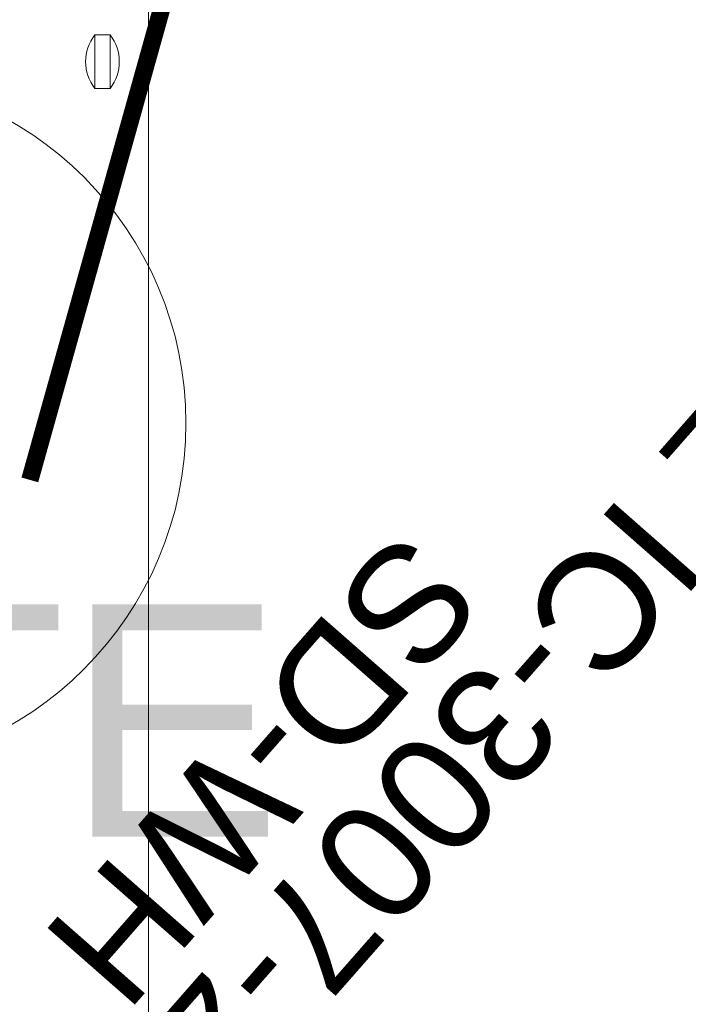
# Model space of a CAD drawing. Header units: millimetres. Extents: x 747415 to 1601423, y -236173 to 551995.
# Tile 184 of 256: x 1085897 to 1091656, y 4197 to 12675. Entities that reach past the tile are written whole.
import ezdxf
from ezdxf.enums import TextEntityAlignment as Align
from ezdxf.lldxf.tags import DXFTag

# ---------------------------------------------------------------- set-up
doc = ezdxf.new("R2010")
doc.units = ezdxf.units.MM
doc.header["$LTSCALE"] = 100
doc.header["$MEASUREMENT"] = 0
for name, color, linetype, lineweight in [('T--L9042_BOMEN', 84, 'CONTINUOUS', 0), ('T--L9064_ICT', 170, 'ICT_LEIDING', 0), ('T--L9071_TERREINMEUBILAIR_Bank', 250, 'CONTINUOUS', 0), ('T--L9072_BEWEGWIJZERING_Route_Dex_gebouw_vm', 240, 'CONTINUOUS', 0)]:
    doc.layers.add(name, color=color, linetype=linetype, lineweight=lineweight)
doc.layers.add('T--L9064_Glasvezel', color=54, linetype='CONTINUOUS')
doc.styles.get("Standard").update_dxf_attribs({"font": 'arial.ttf'})
doc.styles.add('vddonk Arial', font='arial.ttf')
tags = doc.linetypes.add('ICT_LEIDING', pattern='A,12.7,-5.08,["ICT",Standard,S=2.54,R=0,X=-2.54,Y=-1.27],-7.62', length=25.4).pattern_tags.tags
tags[6] = DXFTag(74, 10)
doc.dimstyles.new('Gebr vd Donk', dxfattribs={"dimtxt": 1.5, "dimasz": 1.5, "dimexe": 0, "dimexo": 0, "dimgap": 0.3, "dimtad": 1, "dimdec": 1, "dimzin": 0, "dimdsep": 46, "dimtxsty": 'vddonk Arial', "dimcen": 0.1, "dimclrd": 6, "dimclre": 6, "dimclrt": 6, "dimadec": 0, "dimazin": 0, "dimtfac": 1, "dimtdec": 1, "dimtmove": 0, "dimatfit": 0, "dimfxl": 1, "dimtolj": 1, "dimtzin": 0, "dimlwd": 18, "dimlwe": 18, "dimarcsym": 0})

# ---------------------------------------------------------------- blocks, each defined once
blk = doc.blocks.new('boom nieuw')
at = {"layer": 'T--L9042_BOMEN'}
for centre, radius in [((-2.842170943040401e-14, 8.575259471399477e-07), 0.4287631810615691), ((0, 0), 0.025)]:
    blk.add_circle(centre, radius, dxfattribs=at)
blk = doc.blocks.new('Afvalbak')
at = {"layer": 'T--L9071_TERREINMEUBILAIR_Bank', "linetype": 'Continuous'}
blk.add_lwpolyline([(-65, 0), (65, 0), (65, -460), (-65, -460)], close=True, dxfattribs=at)
for centre, start, end in [((225.625, -230), 141.6419839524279, 218.3580160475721), ((-225.625, -230), 321.6419839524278, 38.35801604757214)]:
    blk.add_arc(centre, 370.625, start, end, dxfattribs=at)

msp = doc.modelspace()

# ---------------------------------------------------------------- linework, layer by layer
at = {"layer": 'T--L9064_ICT', "color": 1, "lineweight": 0}
msp.add_line((1087005.817259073, -6035.529550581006), (1087005.817259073, 30457.3975695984), dxfattribs=at)
at = {"layer": 'T--L9072_BEWEGWIJZERING_Route_Dex_gebouw_vm', "color": 1, "const_width": 150}
msp.add_lwpolyline([(1085984.220457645, 8712.750354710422), (1088782.899196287, 18717.61688265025)], dxfattribs=at)

# ---------------------------------------------------------------- block references
at = {"layer": 'T--L9042_BOMEN', "xscale": 6982.635217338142, "yscale": 6982.635217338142, "zscale": 6982.635217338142, "rotation": 226.390364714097}
for p in [(1084299.82577477, 16184.11391536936), (1084334.827789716, 9201.673976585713)]:
    msp.add_blockref('boom nieuw', p, dxfattribs=at)
at = {"layer": 'T--L9071_TERREINMEUBILAIR_Bank'}
msp.add_blockref('Afvalbak', (1086609.918766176, 12543.98387563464), dxfattribs=at)

# ---------------------------------------------------------------- texts
at = {"layer": 'T--L9064_Glasvezel', "linetype": 'Continuous', "style": 'vddonk Arial'}
for s, p in [('SD-RD/12Vz IC-3007-2', (1087376.840812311, 3614.06958956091)), ('SD-WH', (1086437.626407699, 4438.918849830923))]:
    msp.add_text(s, height=999.9999999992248, rotation=228.7093235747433, dxfattribs=at).set_placement(p, align=Align.MIDDLE_RIGHT)
at = {"layer": 'T--L9072_BEWEGWIJZERING_Route_Dex_gebouw_vm'}
msp.add_text('ROUTE', height=2000, dxfattribs=at).set_placement((1078378, 5639.9033137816))

# ---------------------------------------------------------------- leaders
at = {"layer": 'T--L9064_Glasvezel', "linetype": 'Continuous', "annotation_type": 0, "has_hookline": 1, "hookline_direction": 1, "text_width": 39229.19508864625, "horizontal_direction": (-0.6598794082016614, -0.7513715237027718, 0)}
msp.add_leader([(1061124.504787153, 9444.188306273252), (1065321.249086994, 16440.30695111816)], dimstyle='Gebr vd Donk', override={"dimgap": 0.3, "dimtad": 0, "dimarcsym": 1}, dxfattribs=at)

doc.saveas('drawing.dxf')
